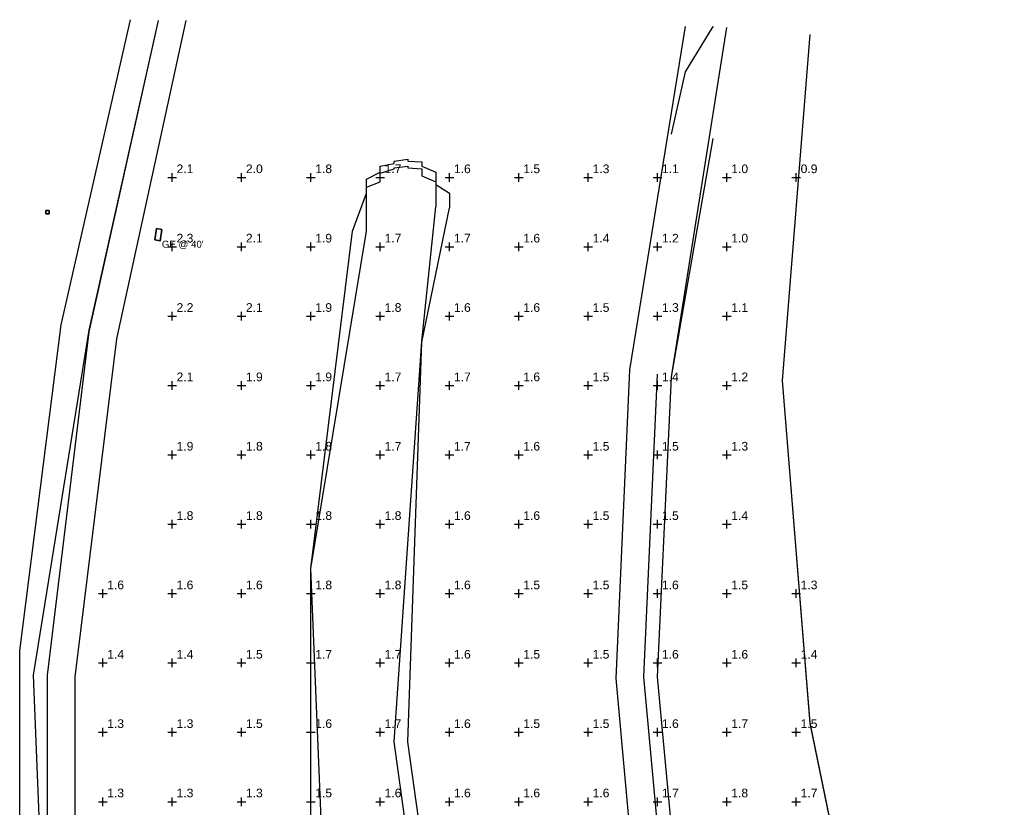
# Model space of a CAD drawing. Header units: feet. Extents: x 1564727 to 1564995, y 636134 to 636725.
# Tile 10 of 13: x 1564727 to 1564798, y 636636 to 636693. Entities that reach past the tile are written whole.
import ezdxf
from ezdxf.enums import TextEntityAlignment as Align

# ---------------------------------------------------------------- set-up
doc = ezdxf.new("R2010")
doc.units = ezdxf.units.FT
doc.header["$MEASUREMENT"] = 0
for name, color, linetype in [('111657_BP001.dwg - PV_P_Curb', 120, 'Continuous'), ('111657_BP001.dwg - PV_P_Drive', 230, 'Continuous'), ('111657_BP001.dwg - PV_P_EOP', 7, 'Continuous'), ('111657_BP001.dwg - RD_P_GR_Lt', 97, 'Continuous'), ('System Layers - Calculation Zones', 7, 'Continuous'), ('System Layers - Luminaires', 7, 'Continuous')]:
    doc.layers.add(name, color=color, linetype=linetype)
doc.styles.get("Standard").update_dxf_attribs({"font": 'arial.ttf'})

# ---------------------------------------------------------------- blocks, each defined once
blk = doc.blocks.new('VSL-CALCPOINT-CROSS')
at = {"color": 0}
for points in [[(-0.5, 0, 0), (0.5, 0, 0)], [(0, -0.5, 0), (0, 0.5, 0)]]:
    blk.add_polyline3d(points, dxfattribs=at)
blk.add_attdef('Calc_Result', (0.5, 0.5), '', height=1, dxfattribs=at)

msp = doc.modelspace()

# ---------------------------------------------------------------- linework, layer by layer
at = {"layer": '111657_BP001.dwg - PV_P_Curb', "color": 120}
for points in [[(1564732, 636670.375, 0), (1564737, 636692.8125, 0)], [(1564732, 636670.5, 0), (1564737, 636692.8125, 0)], [(1564774, 636667.125, 0), (1564778, 636692.3125, 0)], [(1564777, 636692.3125, 0), (1564777, 636692.375, 0)], [(1564797, 636594.3125, 0), (1564789, 636617.8125, 0), (1564784, 636642.125, 0), (1564782, 636666.875, 0), (1564784, 636691.8125, 0)], [(1564798, 636594.5, 0), (1564789, 636617.875, 0), (1564784, 636642.1875, 0), (1564782, 636666.875, 0), (1564784, 636691.8125, 0)], [(1564774, 636667.125, 0), (1564777, 636684.3125, 0)], [(1564752, 636680.375, 0), (1564752, 636680.875, 0), (1564752, 636681.375, 0), (1564753, 636681.875, 0), (1564753, 636682.3125, 0), (1564754, 636682.5, 0), (1564754, 636682.6875, 0), (1564755, 636682.8125, 0), (1564755, 636682.6875, 0), (1564756, 636682.625, 0), (1564756, 636682.3125, 0), (1564757, 636681.875, 0), (1564757, 636681.5, 0), (1564757, 636681, 0), (1564758, 636680.375, 0), (1564758, 636679.875, 0), (1564758, 636679.3125, 0)], [(1564752, 636680.3125, 0), (1564752, 636680.8125, 0), (1564753, 636681.1875, 0), (1564753, 636681.5, 0), (1564753, 636681.8125, 0), (1564754, 636682.125, 0), (1564754, 636682.1875, 0), (1564755, 636682.3125, 0), (1564755, 636682.1875, 0), (1564756, 636682.125, 0), (1564756, 636681.875, 0), (1564756, 636681.625, 0), (1564757, 636681.1875, 0), (1564757, 636680.8125, 0), (1564757, 636680.3125, 0), (1564757, 636679.875, 0), (1564757, 636679.375, 0)], [(1564751, 636677.625, 0), (1564752, 636680.375, 0)], [(1564752, 636677.625, 0), (1564752, 636680.3125, 0)], [(1564756, 636669.6875, 0), (1564757, 636679.375, 0)], [(1564756, 636669.625, 0), (1564758, 636679.3125, 0)], [(1564761, 636581.625, 0), (1564753, 636604.625, 0), (1564748, 636628.8125, 0), (1564748, 636653.3125, 0), (1564751, 636677.625, 0)], [(1564762, 636581.8125, 0), (1564753, 636604.8125, 0), (1564749, 636628.8125, 0), (1564748, 636653.3125, 0), (1564752, 636677.625, 0)], [(1564742, 636572.1875, 0), (1564733, 636595.8125, 0), (1564729, 636620.5, 0), (1564728, 636645.625, 0), (1564732, 636670.5, 0)], [(1564742, 636572.375, 0), (1564734, 636595.875, 0), (1564729, 636620.625, 0), (1564729, 636645.625, 0), (1564732, 636670.375, 0)], [(1564767, 636584.375, 0), (1564758, 636612, 0), (1564754, 636640.8125, 0), (1564756, 636669.6875, 0)], [(1564768, 636584.625, 0), (1564759, 636612.125, 0), (1564755, 636640.8125, 0), (1564756, 636669.625, 0)], [(1564779, 636602.625, 0), (1564774, 636623.8125, 0), (1564772, 636645.5, 0), (1564773, 636667.3125, 0)], [(1564780, 636602.875, 0), (1564775, 636623.875, 0), (1564773, 636645.5, 0), (1564774, 636667.125, 0)]]:
    msp.add_polyline3d(points, dxfattribs=at)
at = {"layer": '111657_BP001.dwg - PV_P_Drive', "color": 230}
msp.add_polyline3d([(1564774, 636684.625, 0), (1564775, 636689.125, 0), (1564777, 636692.375, 0)], dxfattribs=at)
at = {"layer": '111657_BP001.dwg - PV_P_EOP', "color": 7}
for points in [[(1564734, 636669.875, 0), (1564739, 636692.8125, 0)], [(1564771, 636667.625, 0), (1564775, 636692.375, 0)], [(1564744, 636573.3125, 0), (1564736, 636596.375, 0), (1564731, 636620.8125, 0), (1564731, 636645.5, 0), (1564734, 636669.875, 0)], [(1564777, 636601.875, 0), (1564772, 636623.375, 0), (1564770, 636645.375, 0), (1564771, 636667.625, 0)]]:
    msp.add_polyline3d(points, dxfattribs=at)
at = {"layer": '111657_BP001.dwg - RD_P_GR_Lt', "color": 97}
for points in [[(1564730, 636670.875, 0), (1564735, 636692.875, 0)], [(1564738, 636577.8125, 0), (1564731, 636600.375, 0), (1564727, 636623.8125, 0), (1564727, 636647.375, 0), (1564730, 636670.875, 0)]]:
    msp.add_polyline3d(points, dxfattribs=at)
at = {"layer": 'System Layers - Luminaires', "color": 5}
for points in [[(1564728.875, 636679.125, 40), (1564728.875, 636678.875, 40), (1564729.125, 636678.875, 40), (1564729.125, 636679.125, 40)], [(1564728.875, 636679.125, 0), (1564728.875, 636678.875, 0), (1564729.125, 636678.875, 0), (1564729.125, 636679.125, 0)], [(1564728.875, 636679.125, 40), (1564728.875, 636678.875, 40), (1564728.875, 636678.875, 0), (1564728.875, 636679.125, 0)], [(1564729.125, 636679.125, 40), (1564728.875, 636679.125, 40), (1564728.875, 636679.125, 0), (1564729.125, 636679.125, 0)], [(1564729.125, 636678.875, 40), (1564729.125, 636679.125, 40), (1564729.125, 636679.125, 0), (1564729.125, 636678.875, 0)], [(1564728.875, 636678.875, 40), (1564729.125, 636678.875, 40), (1564729.125, 636678.875, 0), (1564728.875, 636678.875, 0)], [(1564736.875, 636677.8125, 40), (1564737.25, 636677.75, 40), (1564737.125, 636676.9375, 40), (1564736.75, 636677, 40)], [(1564736.75, 636677, 40), (1564737.125, 636676.9375, 40), (1564737.25, 636677.75, 40), (1564736.875, 636677.8125, 40)], [(1564736.875, 636677.8125, 40), (1564736.75, 636677, 40), (1564736.75, 636677, 40), (1564736.875, 636677.8125, 40)], [(1564737.25, 636677.75, 40), (1564736.875, 636677.8125, 40), (1564736.875, 636677.8125, 40), (1564737.25, 636677.75, 40)], [(1564737.125, 636676.9375, 40), (1564737.25, 636677.75, 40), (1564737.25, 636677.75, 40), (1564737.125, 636676.9375, 40)], [(1564736.75, 636677, 40), (1564737.125, 636676.9375, 40), (1564737.125, 636676.9375, 40), (1564736.75, 636677, 40)]]:
    msp.add_polyline3d(points, close=True, dxfattribs=at)

# ---------------------------------------------------------------- block references
at = {"layer": 'System Layers - Calculation Zones', "color": 14, "xscale": 0.625, "yscale": 0.625}
for p, values in [((1564738, 636681.5), {'Calc_Result': '2.1'}), ((1564743, 636681.5), {'Calc_Result': '2.0'}), ((1564748, 636681.5), {'Calc_Result': '1.8'}), ((1564753, 636681.5), {'Calc_Result': '1.7'}), ((1564758, 636681.5), {'Calc_Result': '1.6'}), ((1564763, 636681.5), {'Calc_Result': '1.5'}), ((1564768, 636681.5), {'Calc_Result': '1.3'}), ((1564773, 636681.5), {'Calc_Result': '1.1'}), ((1564778, 636681.5), {'Calc_Result': '1.0'}), ((1564783, 636681.5), {'Calc_Result': '0.9'}), ((1564738, 636676.5), {'Calc_Result': '2.3'}), ((1564743, 636676.5), {'Calc_Result': '2.1'}), ((1564748, 636676.5), {'Calc_Result': '1.9'}), ((1564753, 636676.5), {'Calc_Result': '1.7'}), ((1564758, 636676.5), {'Calc_Result': '1.7'}), ((1564763, 636676.5), {'Calc_Result': '1.6'}), ((1564768, 636676.5), {'Calc_Result': '1.4'}), ((1564773, 636676.5), {'Calc_Result': '1.2'}), ((1564778, 636676.5), {'Calc_Result': '1.0'}), ((1564738, 636671.5), {'Calc_Result': '2.2'}), ((1564743, 636671.5), {'Calc_Result': '2.1'}), ((1564748, 636671.5), {'Calc_Result': '1.9'}), ((1564753, 636671.5), {'Calc_Result': '1.8'}), ((1564758, 636671.5), {'Calc_Result': '1.6'}), ((1564763, 636671.5), {'Calc_Result': '1.6'}), ((1564768, 636671.5), {'Calc_Result': '1.5'}), ((1564773, 636671.5), {'Calc_Result': '1.3'}), ((1564778, 636671.5), {'Calc_Result': '1.1'}), ((1564738, 636666.5), {'Calc_Result': '2.1'}), ((1564743, 636666.5), {'Calc_Result': '1.9'}), ((1564748, 636666.5), {'Calc_Result': '1.9'}), ((1564753, 636666.5), {'Calc_Result': '1.7'}), ((1564758, 636666.5), {'Calc_Result': '1.7'}), ((1564763, 636666.5), {'Calc_Result': '1.6'}), ((1564768, 636666.5), {'Calc_Result': '1.5'}), ((1564773, 636666.5), {'Calc_Result': '1.4'}), ((1564778, 636666.5), {'Calc_Result': '1.2'}), ((1564738, 636661.5), {'Calc_Result': '1.9'}), ((1564743, 636661.5), {'Calc_Result': '1.8'}), ((1564748, 636661.5), {'Calc_Result': '1.8'}), ((1564753, 636661.5), {'Calc_Result': '1.7'}), ((1564758, 636661.5), {'Calc_Result': '1.7'}), ((1564763, 636661.5), {'Calc_Result': '1.6'}), ((1564768, 636661.5), {'Calc_Result': '1.5'}), ((1564773, 636661.5), {'Calc_Result': '1.5'}), ((1564778, 636661.5), {'Calc_Result': '1.3'}), ((1564738, 636656.5), {'Calc_Result': '1.8'}), ((1564743, 636656.5), {'Calc_Result': '1.8'}), ((1564748, 636656.5), {'Calc_Result': '1.8'}), ((1564753, 636656.5), {'Calc_Result': '1.8'}), ((1564758, 636656.5), {'Calc_Result': '1.6'}), ((1564763, 636656.5), {'Calc_Result': '1.6'}), ((1564768, 636656.5), {'Calc_Result': '1.5'}), ((1564773, 636656.5), {'Calc_Result': '1.5'}), ((1564778, 636656.5), {'Calc_Result': '1.4'}), ((1564733, 636651.5), {'Calc_Result': '1.6'}), ((1564738, 636651.5), {'Calc_Result': '1.6'}), ((1564743, 636651.5), {'Calc_Result': '1.6'}), ((1564748, 636651.5), {'Calc_Result': '1.8'}), ((1564753, 636651.5), {'Calc_Result': '1.8'}), ((1564758, 636651.5), {'Calc_Result': '1.6'}), ((1564763, 636651.5), {'Calc_Result': '1.5'}), ((1564768, 636651.5), {'Calc_Result': '1.5'}), ((1564773, 636651.5), {'Calc_Result': '1.6'}), ((1564778, 636651.5), {'Calc_Result': '1.5'}), ((1564783, 636651.5), {'Calc_Result': '1.3'}), ((1564733, 636646.5), {'Calc_Result': '1.4'}), ((1564738, 636646.5), {'Calc_Result': '1.4'}), ((1564743, 636646.5), {'Calc_Result': '1.5'}), ((1564748, 636646.5), {'Calc_Result': '1.7'}), ((1564753, 636646.5), {'Calc_Result': '1.7'}), ((1564758, 636646.5), {'Calc_Result': '1.6'}), ((1564763, 636646.5), {'Calc_Result': '1.5'}), ((1564768, 636646.5), {'Calc_Result': '1.5'}), ((1564773, 636646.5), {'Calc_Result': '1.6'}), ((1564778, 636646.5), {'Calc_Result': '1.6'}), ((1564783, 636646.5), {'Calc_Result': '1.4'}), ((1564733, 636641.5), {'Calc_Result': '1.3'}), ((1564738, 636641.5), {'Calc_Result': '1.3'}), ((1564743, 636641.5), {'Calc_Result': '1.5'}), ((1564748, 636641.5), {'Calc_Result': '1.6'}), ((1564753, 636641.5), {'Calc_Result': '1.7'}), ((1564758, 636641.5), {'Calc_Result': '1.6'}), ((1564763, 636641.5), {'Calc_Result': '1.5'}), ((1564768, 636641.5), {'Calc_Result': '1.5'}), ((1564773, 636641.5), {'Calc_Result': '1.6'}), ((1564778, 636641.5), {'Calc_Result': '1.7'}), ((1564783, 636641.5), {'Calc_Result': '1.5'}), ((1564733, 636636.5), {'Calc_Result': '1.3'}), ((1564738, 636636.5), {'Calc_Result': '1.3'}), ((1564743, 636636.5), {'Calc_Result': '1.3'}), ((1564748, 636636.5), {'Calc_Result': '1.5'}), ((1564753, 636636.5), {'Calc_Result': '1.6'}), ((1564758, 636636.5), {'Calc_Result': '1.6'}), ((1564763, 636636.5), {'Calc_Result': '1.6'}), ((1564768, 636636.5), {'Calc_Result': '1.6'}), ((1564773, 636636.5), {'Calc_Result': '1.7'}), ((1564778, 636636.5), {'Calc_Result': '1.8'}), ((1564783, 636636.5), {'Calc_Result': '1.7'})]:
    msp.add_blockref('VSL-CALCPOINT-CROSS', p, dxfattribs=at).add_auto_attribs(values)

# ---------------------------------------------------------------- texts
at = {"layer": 'System Layers - Luminaires', "color": 5}
msp.add_text("GE @ 40'", height=0.5, dxfattribs=at).set_placement((1564737.25, 636676.9375, 40), align=Align.TOP_LEFT)

doc.saveas('drawing.dxf')
